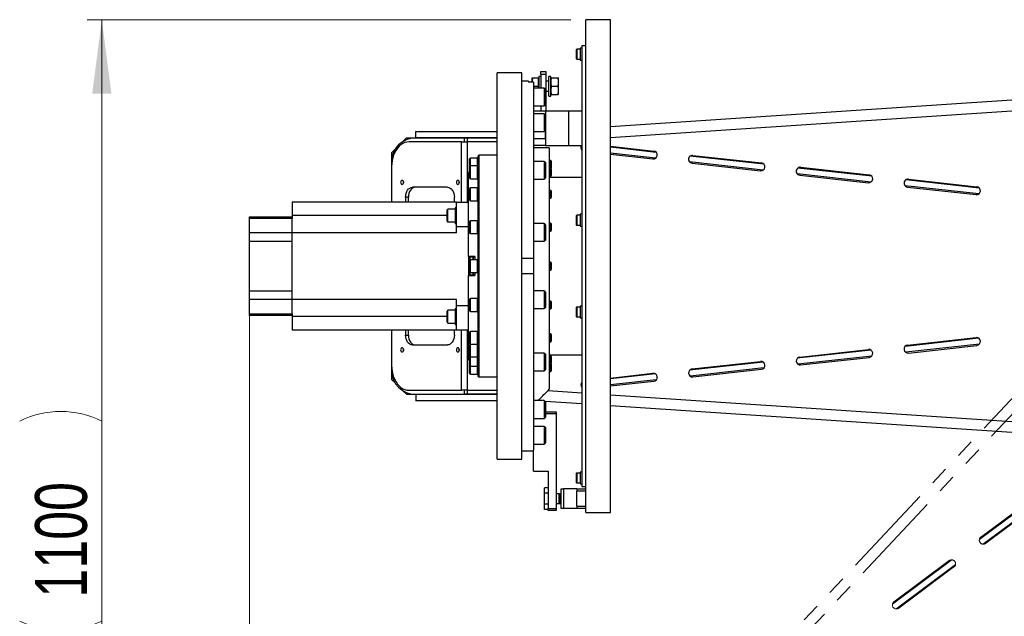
# Model space of a CAD drawing. Header units: millimetres. Extents: x 36 to 588, y 6 to 414.
# Tile 7 of 61: x 76 to 142, y 311 to 352. Entities that reach past the tile are written whole.
import ezdxf

# ---------------------------------------------------------------- set-up
doc = ezdxf.new("R2010")
doc.units = ezdxf.units.MM
doc.linetypes.add('PHANTOM', pattern=[12.7, 6.35, -1.27, 1.27, -1.27, 1.27, -1.27])
doc.styles.add('SLDTEXTSTYLE1', font='TXT', dxfattribs={"width": 0.75})
doc.dimstyles.new('SLDDIMSTYLE1', dxfattribs={"dimtxt": 3.5, "dimasz": 5, "dimexe": 0, "dimexo": 0.0625, "dimgap": 0.875, "dimtad": 1, "dimlfac": 15, "dimrnd": 1e-09, "dimzin": 12, "dimdsep": 46, "dimtxsty": 'SLDTEXTSTYLE1', "dimsah": 1, "dimcen": 0.09, "dimadec": 0, "dimazin": 0, "dimtfac": 1, "dimtofl": 0, "dimtmove": 0, "dimatfit": 3, "dimfxl": 1, "dimtolj": 1, "dimtzin": 12, "dimarcsym": 0})

# ---------------------------------------------------------------- blocks, each defined once
blk = doc.blocks.new('*D3')
at = {"color": 7, "linetype": 'Continuous', "lineweight": 0}
for p, q in [((246.592, 333.103), (246.592, 267.437)), ((91.125, 332.437), (91.125, 267.437)), ((91.125, 268.437), (246.592, 268.437))]:
    blk.add_line(p, q, dxfattribs=at)
for centre, start, end in [((160.876, 271.214), 153.43495, 206.56505), ((163.286, 271.214), 333.43495, 26.56505)]:
    blk.add_arc(centre, 6.21, start, end, dxfattribs=at)
for points in [[(91.125, 268.437), (96.125, 267.787), (96.125, 269.087)], [(246.592, 268.437), (241.592, 269.087), (241.592, 267.787)]]:
    blk.add_solid(points, dxfattribs=at)
at = {"color": 7, "linetype": 'Continuous', "lineweight": 0, "insert": (156.909, 272.948), "char_height": 3.5, "attachment_point": 1, "style": 'SLDTEXTSTYLE1'}
blk.add_mtext('2332', dxfattribs=at)
blk = doc.blocks.new('*D4')
at = {"color": 7, "linetype": 'Continuous', "lineweight": 0}
for p, q in [((112.859, 351.77), (80.125, 351.77)), ((81.125, 351.77), (81.125, 278.437)), ((141.192, 278.437), (80.125, 278.437))]:
    blk.add_line(p, q, dxfattribs=at)
for centre, start, end in [((78.348, 319.063), 63.43495, 116.56505), ((78.348, 316.653), 243.43495, 296.56505)]:
    blk.add_arc(centre, 6.21, start, end, dxfattribs=at)
for points in [[(81.125, 351.77), (80.475, 346.77), (81.775, 346.77)], [(81.125, 278.437), (81.775, 283.437), (80.475, 283.437)]]:
    blk.add_solid(points, dxfattribs=at)
at = {"color": 7, "linetype": 'Continuous', "lineweight": 0, "insert": (76.614, 312.686), "char_height": 3.5, "attachment_point": 1, "rotation": 90, "style": 'SLDTEXTSTYLE1'}
blk.add_mtext('1100', dxfattribs=at)

msp = doc.modelspace()

# ---------------------------------------------------------------- linework, layer by layer
at = {"color": 7, "linetype": 'Continuous', "lineweight": 30}
for p, q in [((113.8587426, 318.4366931), (113.8587426, 351.7700265)), ((115.5254093, 318.4366931), (115.5254093, 351.7700265)), ((113.2187426, 349.7366931), (113.2187426, 349.1366931)), ((113.252076, 349.7700265), (113.252076, 349.1033598)), ((113.4854093, 349.8366931), (113.4854093, 349.0366931)), ((113.592076, 350.0033598), (113.592076, 320.2033598)), ((107.8587426, 322.0366931), (107.8587426, 348.1700265)), ((109.5254093, 322.0366931), (109.5254093, 348.1700265)), ((110.2254093, 347.5533598), (110.2254093, 347.8366931)), ((110.2760219, 347.8366931), (110.6654093, 347.8366931)), ((110.6654093, 347.5533598), (110.6654093, 347.8366931)), ((110.692076, 347.9366931), (110.692076, 347.1458547)), ((110.8254093, 348.2700265), (111.1587426, 348.2700265)), ((110.8254093, 348.0700265), (110.8254093, 348.2700265)), ((110.8254093, 348.0700265), (110.8254093, 347.1458547)), ((111.1587426, 348.0700265), (110.8254093, 348.0700265)), ((111.1587426, 348.2700265), (111.1587426, 348.0700265)), ((111.1587426, 348.0700265), (111.1587426, 345.6033598)), ((111.3587426, 346.6033598), (111.3587426, 347.9366931)), ((111.492076, 346.6033598), (111.492076, 347.9366931)), ((111.5426886, 347.8366931), (111.9747967, 347.8366931)), ((112.0254093, 347.5533598), (112.0254093, 347.8366931)), ((115.5254093, 344.534666), (168.8364594, 348.0836934)), ((109.992076, 347.6033598), (109.992076, 347.5480319)), ((110.3254093, 347.5480319), (109.992076, 347.5480319)), ((110.3254093, 347.5480319), (110.3254093, 335.6292751)), ((110.3254093, 347.2700265), (110.6654093, 347.2700265)), ((110.6654093, 347.2700265), (110.6654093, 347.5533598)), ((110.6654093, 347.1458547), (110.6654093, 347.2700265)), ((111.0454093, 347.1458547), (111.0454093, 346.3162447)), ((111.1254093, 347.0658547), (111.1254093, 346.3468593)), ((111.5426886, 347.2700265), (111.9747967, 347.2700265)), ((112.0254093, 346.9866931), (112.0254093, 347.5533598)), ((112.0254093, 346.7033598), (112.0254093, 346.9866931)), ((115.5254093, 343.7997095), (168.8587426, 347.3502203)), ((111.1254093, 346.3468593), (111.1254093, 346.0258547)), ((111.5426886, 346.7033598), (111.9747967, 346.7033598)), ((110.8254093, 345.9458547), (110.8254093, 345.6033598)), ((111.0454093, 346.3162447), (111.0454093, 345.9458547)), ((110.3254093, 345.6033598), (111.1254093, 345.6033598)), ((111.0454093, 345.4038386), (111.0454093, 344.3795745)), ((111.1254093, 345.6033598), (111.1254093, 345.3238386)), ((111.1254093, 345.3238386), (111.1254093, 344.4361431)), ((111.1587426, 343.2700265), (111.1587426, 345.6033598)), ((111.1587426, 345.6033598), (112.7254093, 345.6033598)), ((112.7254093, 343.2700265), (112.7254093, 345.6033598)), ((112.7254093, 345.6033598), (113.592076, 345.6033598)), ((111.0454093, 344.3795745), (111.0454093, 344.2038386)), ((111.1254093, 344.4361431), (111.1254093, 344.2838386)), ((101.7254093, 343.7700265), (101.4899844, 343.5346016)), ((101.7254093, 343.7700265), (102.3254093, 343.7700265)), ((102.3254093, 343.7700265), (105.6473044, 343.7700265)), ((102.3696369, 343.8050113), (102.3712518, 344.2050081)), ((107.8587426, 343.78285), (102.3696369, 343.8050113)), ((102.3712518, 344.2050081), (102.3712607, 344.2050087)), ((107.8587426, 344.1828533), (102.3712518, 344.2050081)), ((102.3712607, 344.2050087), (107.8587426, 344.1828539)), ((105.6473044, 343.7700265), (105.8358662, 343.7700265)), ((105.6473044, 343.5033598), (105.6473044, 343.7700265)), ((105.8358662, 343.7700265), (107.8587426, 343.7700265)), ((105.8358662, 343.7700265), (105.8358662, 343.5033598)), ((110.3254093, 343.7366931), (111.1254093, 343.7366931)), ((111.1254093, 343.7366931), (111.1254093, 344.2838386)), ((111.1254093, 343.7366931), (111.1254093, 343.2700265)), ((100.9608342, 343.0054513), (100.7254093, 342.7700265)), ((105.4587426, 343.5033598), (101.9070327, 343.5033598)), ((105.4587426, 343.5033598), (105.8358662, 343.5033598)), ((105.4587426, 339.4366931), (105.4587426, 343.5033598)), ((107.8587426, 343.5033598), (105.8358662, 343.5033598)), ((105.8358662, 343.5033598), (105.8358662, 339.4366931)), ((111.1254093, 343.2700265), (110.3254093, 343.2700265)), ((111.1254093, 343.2700265), (111.1587426, 343.2700265)), ((111.1587426, 343.2700265), (112.7254093, 343.2700265)), ((111.392076, 343.1033598), (111.392076, 326.7700265)), ((112.7254093, 343.2700265), (113.592076, 343.2700265)), ((115.5254093, 343.2084154), (118.4548106, 342.8847804)), ((118.6250669, 342.7966312), (115.5254093, 343.1389039)), ((100.7254093, 342.7700265), (100.7254093, 342.1700265)), ((106.0054093, 341.8273326), (106.0054093, 342.3500264)), ((106.0587426, 341.8806659), (106.0587426, 342.4033598)), ((106.5387426, 341.8806659), (106.5387426, 342.4033598)), ((106.5387426, 341.8806659), (106.5387426, 342.4033598)), ((106.592076, 328.8950533), (106.592076, 342.5700265)), ((106.6254093, 342.6033598), (106.6254093, 328.8673377)), ((118.5760617, 342.3996112), (115.5254093, 342.7364727)), ((115.5254093, 342.6718371), (118.3962452, 342.3546724)), ((125.9136545, 341.9918052), (120.9201111, 342.5432061)), ((121.1053508, 342.5919536), (125.7437963, 342.0795065)), ((100.7254093, 342.1700265), (100.7254093, 339.4366931)), ((100.7285214, 341.8366931), (100.7285214, 339.4366931)), ((106.0054093, 341.0673326), (106.0054093, 341.8273326)), ((106.0587426, 341.0139992), (106.0587426, 341.8806659)), ((106.5387426, 341.0139992), (106.5387426, 341.8806659)), ((106.5387426, 341.2815031), (106.5387426, 341.8806659)), ((111.0454093, 342.1850125), (111.0454093, 341.0306848)), ((111.1254093, 342.1050125), (111.1254093, 341.1045951)), ((111.4876093, 341.7139992), (111.4876093, 342.2366931)), ((111.4876093, 341.1806659), (111.4876093, 341.7139992)), ((111.5387426, 341.7544931), (111.5387426, 342.1855598)), ((111.5387426, 341.2317992), (111.5387426, 341.6628659)), ((125.8655549, 341.5946853), (120.8809825, 342.1450955)), ((121.0467855, 342.0618455), (125.6852309, 341.5493985)), ((133.2022401, 341.1869795), (128.2095837, 341.7382824)), ((128.3943365, 341.7866796), (133.0327819, 341.2742326)), ((105.9254093, 335.7444448), (105.9254093, 341.4366931)), ((106.5387426, 341.0139992), (106.5387426, 341.2815031)), ((111.0454093, 341.0306848), (111.0454093, 340.9850125)), ((111.1254093, 341.1045951), (111.1254093, 341.0650125)), ((133.155046, 340.7897596), (128.1695495, 341.3402719)), ((128.3357711, 341.2565716), (132.9742165, 340.7441245)), ((104.4997575, 340.4366931), (102.1427349, 340.4366931)), ((106.0054093, 339.5788263), (106.0054093, 340.3388263)), ((106.0587426, 339.525493), (106.0587426, 340.3921597)), ((106.5387426, 339.525493), (106.5387426, 340.3921597)), ((106.5387426, 339.6524134), (106.5387426, 340.3921597)), ((140.4445349, 339.9848341), (135.4581187, 340.5354479)), ((140.4908236, 340.382154), (135.4990584, 340.9333585)), ((135.6247568, 340.4512976), (140.2632022, 339.9388506)), ((135.6833221, 340.9814057), (140.3217675, 340.4689586)), ((101.6713304, 339.7700265), (101.6713304, 339.4366931)), ((101.8598922, 339.7700265), (101.6713304, 339.7700265)), ((101.8598922, 339.4366931), (101.8598922, 339.7700265)), ((104.9711621, 339.4366931), (104.9711621, 339.7700265)), ((111.4876093, 339.6921597), (111.4876093, 340.225493)), ((111.5387426, 339.743293), (111.5387426, 340.1743597)), ((93.992076, 339.4366931), (93.992076, 338.5206931)), ((105.1254093, 339.4366931), (93.992076, 339.4366931)), ((105.0187426, 339.0543759), (105.0187426, 337.9877092)), ((105.1254093, 339.4366931), (105.9254093, 339.4366931)), ((105.1254093, 337.7700265), (105.1254093, 339.4366931)), ((106.5387426, 339.525493), (106.5387426, 339.6524134)), ((91.1254093, 338.4366931), (93.992076, 338.4366931)), ((91.1254093, 338.3245551), (91.1254093, 338.4366931)), ((93.992076, 338.5206931), (93.992076, 338.3247244)), ((104.4854093, 338.5206931), (93.992076, 338.5206931)), ((104.4854093, 338.1410426), (104.4854093, 338.9010425)), ((104.5387426, 338.0877092), (104.5387426, 338.9543759)), ((113.2187426, 338.5056609), (113.2187426, 338.2056609)), ((113.252076, 338.5389942), (113.252076, 338.2056609)), ((113.4854093, 338.6056609), (113.4854093, 337.8056609)), ((93.992076, 338.3245551), (91.1254093, 338.3245551)), ((91.1254093, 337.3710409), (91.1254093, 338.3245551)), ((93.992076, 338.3247244), (93.992076, 338.3245551)), ((93.992076, 337.3710409), (93.992076, 338.3245551)), ((105.1254093, 337.3540265), (105.1254093, 337.7700265)), ((105.9254093, 337.7700265), (105.1254093, 337.7700265)), ((106.0054093, 337.3511194), (106.0054093, 338.1111194)), ((106.0587426, 337.297786), (106.0587426, 338.1644527)), ((106.5387426, 337.297786), (106.5387426, 338.1644527)), ((106.5387426, 337.3307716), (106.5387426, 338.1644527)), ((111.0454093, 337.9794135), (111.0454093, 336.7794135)), ((111.1254093, 337.8994135), (111.1254093, 336.8594135)), ((111.4876093, 337.4644527), (111.4876093, 337.997786)), ((111.5387426, 337.515586), (111.5387426, 337.9466527)), ((113.2187426, 338.2056609), (113.2187426, 337.9056609)), ((113.252076, 338.2056609), (113.252076, 337.8723276)), ((91.1254093, 337.3710409), (93.992076, 337.3710409)), ((91.1254093, 336.7700265), (91.1254093, 337.3710409)), ((93.992076, 337.3710409), (93.992076, 337.370603)), ((105.1254093, 337.3540265), (93.992076, 337.3540265)), ((93.992076, 332.8526931), (93.992076, 337.3540265)), ((106.5387426, 337.297786), (106.5387426, 337.3307716)), ((91.1254093, 333.4366931), (91.1254093, 336.7700265)), ((93.992076, 336.7700265), (91.1254093, 336.7700265)), ((106.3587426, 335.7444448), (105.9254093, 335.7444448)), ((105.9254093, 335.7444448), (105.9254093, 334.4622748)), ((106.0254093, 335.5249931), (106.0254093, 335.6900264)), ((106.0387426, 335.5328011), (106.0387426, 335.7033598)), ((106.2476315, 335.5366931), (106.2476315, 335.7033598)), ((106.2576315, 335.5366931), (106.2576315, 335.7033598)), ((106.3587426, 335.7444448), (106.3587426, 335.5366931)), ((106.0054093, 334.7233598), (106.0054093, 335.4833598)), ((106.0587426, 334.6700265), (106.0587426, 335.5366931)), ((106.5387426, 334.6700265), (106.5387426, 335.5366931)), ((106.5387426, 334.6700265), (106.5387426, 335.5366931)), ((109.5254093, 335.6292751), (110.3254093, 335.6292751)), ((110.3254093, 335.6292751), (110.3254093, 334.5774445)), ((111.4876093, 334.8366931), (111.4876093, 335.3700265)), ((111.5387426, 334.8878265), (111.5387426, 335.3188931)), ((105.9254093, 328.7700265), (105.9254093, 334.4622748)), ((105.9254093, 334.4622748), (106.3587426, 334.4622748)), ((106.0254093, 334.5166931), (106.0254093, 334.6817265)), ((106.0387426, 334.5033598), (106.0387426, 334.6739185)), ((106.2476315, 334.5033598), (106.2476315, 334.6700265)), ((106.2576315, 334.5033598), (106.2576315, 334.6700265)), ((106.3587426, 334.6700265), (106.3587426, 334.4622748)), ((110.3254093, 334.5774445), (109.5254093, 334.5774445)), ((110.3254093, 334.5774445), (110.3254093, 322.643424)), ((91.1254093, 332.8356787), (91.1254093, 333.4366931)), ((91.1254093, 333.4366931), (93.992076, 333.4366931)), ((111.0454093, 333.427306), (111.0454093, 332.227306)), ((111.1254093, 333.347306), (111.1254093, 332.307306)), ((93.992076, 332.8356787), (91.1254093, 332.8356787)), ((91.1254093, 331.8821644), (91.1254093, 332.8356787)), ((105.1254093, 332.8526931), (93.992076, 332.8526931)), ((93.992076, 332.8361166), (93.992076, 332.8356787)), ((93.992076, 331.8821644), (93.992076, 332.8356787)), ((105.1254093, 332.4366931), (105.1254093, 332.8526931)), ((105.1254093, 332.4366931), (105.9254093, 332.4366931)), ((105.1254093, 330.7700265), (105.1254093, 332.4366931)), ((106.0054093, 332.0956002), (106.0054093, 332.8556002)), ((106.0587426, 332.0422669), (106.0587426, 332.9089335)), ((106.5387426, 332.0422669), (106.5387426, 332.9089335)), ((106.5387426, 332.0422669), (106.5387426, 332.9089335)), ((111.4876093, 332.2089335), (111.4876093, 332.7422669)), ((111.5387426, 332.2600669), (111.5387426, 332.6911335)), ((113.252076, 332.334392), (113.252076, 331.6677253)), ((113.4854093, 332.4010587), (113.4854093, 332.3635818)), ((113.4854093, 332.3635818), (113.4854093, 331.6010587)), ((91.1254093, 331.8821644), (93.992076, 331.8821644)), ((91.1254093, 331.7700265), (91.1254093, 331.8821644)), ((93.992076, 331.7700265), (91.1254093, 331.7700265)), ((93.992076, 331.8821644), (93.992076, 331.8819952)), ((93.992076, 331.8819952), (93.992076, 331.6860265)), ((93.992076, 331.6860265), (93.992076, 330.7700265)), ((104.4854093, 331.6860265), (93.992076, 331.6860265)), ((104.4854093, 331.305677), (104.4854093, 332.065677)), ((104.5387426, 331.2523437), (104.5387426, 332.1190103)), ((105.0187426, 332.2190103), (105.0187426, 331.685677)), ((105.0187426, 331.685677), (105.0187426, 331.1523437)), ((113.2187426, 332.3010587), (113.2187426, 331.7010587)), ((105.1254093, 330.7700265), (93.992076, 330.7700265)), ((100.7254093, 330.7700265), (100.7254093, 328.0366931)), ((100.7285214, 330.7700265), (100.7285214, 328.3700265)), ((101.6713304, 330.7700265), (101.6713304, 330.4366931)), ((101.6713304, 330.4366931), (101.8598922, 330.4366931)), ((101.8598922, 330.4366931), (101.8598922, 330.7700265)), ((104.9711621, 330.4366931), (104.9711621, 330.7700265)), ((105.9254093, 330.7700265), (105.1254093, 330.7700265)), ((105.4587426, 326.7033598), (105.4587426, 330.7700265)), ((105.8358662, 330.7700265), (105.8358662, 326.7033598)), ((106.0054093, 329.8678932), (106.0054093, 330.6278932)), ((106.0587426, 329.8145599), (106.0587426, 330.6812266)), ((106.5387426, 329.8145599), (106.5387426, 330.6812266)), ((106.5387426, 329.8145599), (106.5387426, 330.6812266)), ((111.4876093, 329.9812266), (111.4876093, 330.5145599)), ((111.5387426, 330.0323599), (111.5387426, 330.4634266)), ((102.1427349, 329.7700265), (104.4997575, 329.7700265)), ((106.0054093, 329.0139351), (106.0054093, 329.7739351)), ((106.0587426, 328.9606018), (106.0587426, 329.8145599)), ((106.5387426, 328.9606018), (106.5387426, 329.8145599)), ((106.5387426, 328.9606018), (106.5387426, 329.8145599)), ((140.4445349, 330.2218855), (135.4581187, 329.6712716)), ((140.4908236, 329.8245655), (135.4990584, 329.273361)), ((135.6247568, 329.7554219), (140.2632022, 330.267869)), ((135.6833221, 329.2253139), (140.3217675, 329.7377609)), ((106.0054093, 328.379387), (106.0054093, 329.0139351)), ((111.0454093, 329.2217071), (111.0454093, 328.0217071)), ((111.1254093, 329.1417071), (111.1254093, 328.1017071)), ((111.4876093, 328.4927203), (111.4876093, 329.0260537)), ((133.155046, 329.41696), (128.1695495, 328.8664477)), ((133.2022401, 329.01974), (128.2095837, 328.4684372)), ((128.3357711, 328.950148), (132.9742165, 329.462595)), ((106.0054093, 327.8566932), (106.0054093, 328.379387)), ((106.0587426, 328.3260537), (106.0587426, 328.9606018)), ((106.5387426, 328.3260537), (106.5387426, 328.9606018)), ((106.5387426, 328.3260537), (106.5387426, 328.9606018)), ((106.592076, 327.6366931), (106.592076, 328.8950533)), ((106.6254093, 328.8673377), (106.6254093, 327.6033598)), ((111.4876093, 327.9700265), (111.4876093, 328.4927203)), ((111.5387426, 328.5438537), (111.5387426, 328.9749203)), ((111.5387426, 328.0211598), (111.5387426, 328.4522265)), ((125.8655549, 328.6120343), (120.8809825, 328.061624)), ((121.0467855, 328.1448741), (125.6852309, 328.6573211)), ((128.3943365, 328.4200399), (133.0327819, 328.932487)), ((100.7254093, 328.0366931), (100.7254093, 327.4366931)), ((106.0587426, 327.8033598), (106.0587426, 328.3260537)), ((106.5387426, 327.8033598), (106.5387426, 328.3260537)), ((106.5387426, 327.8033598), (106.5387426, 328.3260537)), ((115.5254093, 327.5348824), (118.3962452, 327.8520472)), ((118.5760617, 327.8071083), (115.5254093, 327.4702469)), ((125.9136545, 328.2149143), (120.9201111, 327.6635135)), ((121.1053508, 327.614766), (125.7437963, 328.1272131)), ((100.7254093, 327.4366931), (100.9608342, 327.2012682)), ((118.6250669, 327.4100884), (115.5254093, 327.0678156)), ((115.5254093, 326.9983042), (118.4548106, 327.3219391)), ((101.4899844, 326.672118), (101.7254093, 326.4366931)), ((101.7254093, 326.4366931), (102.3254093, 326.4366931)), ((101.9070327, 326.7033598), (105.4587426, 326.7033598)), ((102.3254093, 326.4366931), (105.6473044, 326.4366931)), ((107.8587426, 326.4238696), (102.3696369, 326.4017082)), ((102.3696369, 326.4017082), (102.3712518, 326.0017115)), ((105.8358662, 326.7033598), (105.4587426, 326.7033598)), ((105.6473044, 326.4366931), (105.6473044, 326.7033598)), ((105.8358662, 326.4366931), (105.6473044, 326.4366931)), ((105.8358662, 326.7033598), (107.8587426, 326.7033598)), ((105.8358662, 326.7033598), (105.8358662, 326.4366931)), ((107.8587426, 326.4366931), (105.8358662, 326.4366931)), ((111.3097076, 326.6876581), (113.592076, 326.5357161)), ((115.5254093, 326.4070101), (168.8587426, 322.8564993)), ((107.8587426, 326.0238663), (102.3712518, 326.0017115)), ((102.3712518, 326.0017115), (102.3712607, 326.0017109)), ((102.3712607, 326.0017109), (107.8587426, 326.0238657)), ((111.0454093, 326.002881), (111.0454093, 324.802881)), ((111.1129206, 325.9658021), (113.592076, 325.8007596)), ((111.1254093, 325.922881), (111.1254093, 324.882881)), ((115.5254093, 325.6720536), (168.8364594, 322.1230262)), ((111.1254093, 325.2366931), (111.8587426, 325.2366931)), ((111.8587426, 325.1033598), (111.1254093, 325.1033598)), ((111.8587426, 325.2366931), (111.8587426, 325.1033598)), ((111.8587426, 325.1033598), (111.8587426, 318.7033598)), ((111.0454093, 324.2608648), (111.0454093, 323.0608648)), ((111.1254093, 324.1808648), (111.1254093, 323.1408648)), ((110.3254093, 321.2366931), (110.3254093, 322.643424)), ((110.3254093, 321.2366931), (111.3254093, 321.2366931)), ((111.3254093, 321.2366931), (111.3254093, 318.7033598)), ((113.2187426, 321.0700265), (113.2187426, 320.4700265)), ((113.252076, 321.1033598), (113.252076, 320.4366931)), ((113.4854093, 321.1700265), (113.4854093, 320.3700265)), ((111.3254093, 320.1013368), (111.0587426, 320.1013368)), ((111.0587426, 319.7356816), (111.0587426, 320.1013368)), ((111.0587426, 319.0043713), (111.0587426, 319.7356816)), ((111.3254093, 319.7356816), (111.0587426, 319.7356816)), ((112.042076, 319.7033598), (112.042076, 319.1267611)), ((112.1254093, 319.6810307), (112.1254093, 319.1430568)), ((112.192076, 318.7033598), (112.192076, 320.0366931)), ((112.192076, 320.0366931), (112.3587426, 320.0366931)), ((112.3587426, 320.0366931), (112.3587426, 318.7033598)), ((113.2587426, 320.0366931), (112.3587426, 320.0366931)), ((113.2587426, 320.0366931), (113.8587426, 320.0366931)), ((113.2587426, 320.0366931), (113.2587426, 319.8700265)), ((113.8587426, 319.8700265), (113.2587426, 319.8700265)), ((113.2587426, 318.8700265), (113.2587426, 319.8700265)), ((112.042076, 319.1267611), (112.042076, 319.0366931)), ((112.1254093, 319.1430568), (112.1254093, 319.0590222)), ((111.0587426, 318.6387161), (111.0587426, 319.0043713)), ((111.3254093, 319.0043713), (111.0587426, 319.0043713)), ((111.3254093, 318.6387161), (111.0587426, 318.6387161)), ((111.3254093, 318.7033598), (111.8587426, 318.7033598)), ((111.3254093, 318.5700265), (111.3254093, 318.7033598)), ((111.8587426, 318.5700265), (111.3254093, 318.5700265)), ((111.8587426, 318.7033598), (111.8587426, 318.5700265)), ((112.3587426, 318.7033598), (112.192076, 318.7033598)), ((113.2587426, 318.7033598), (112.3587426, 318.7033598)), ((113.2587426, 318.8700265), (113.8587426, 318.8700265)), ((113.2587426, 318.8700265), (113.2587426, 318.7033598)), ((113.8587426, 318.7033598), (113.2587426, 318.7033598))]:
    msp.add_line(p, q, dxfattribs=at)
at = {"color": 0, "linetype": 'PHANTOM', "lineweight": 0}
for p, q in [((123.4210765, 305.6277346), (159.9898795, 344.5813776)), ((123.9223157, 305.0902214), (160.5064039, 344.0601465)), ((144.511631, 319.6171512), (140.4849645, 316.615901)), ((140.5869584, 316.776708), (144.3287906, 319.5653402)), ((144.7487492, 319.295001), (140.7263974, 316.2969668)), ((140.9056592, 316.3490701), (144.6474915, 319.1377022)), ((138.6322088, 315.2349613), (134.6048235, 312.2331753)), ((134.7069362, 312.3945719), (138.4487685, 315.183204)), ((138.8685966, 314.9122668), (134.8469868, 311.9147855)), ((135.0256371, 311.9669339), (138.7674693, 314.755566))]:
    msp.add_line(p, q, dxfattribs=at)
at = {"color": 7, "linetype": 'Continuous', "lineweight": 30, "flags": 128}
for points in [[(101.9070327, 343.5033598), (101.7649788, 343.4912079), (101.6249965, 343.4549295), (101.4891268, 343.3950535), (101.3593512, 343.3124532), (101.237562, 343.2083329), (101.1255351, 343.084211), (101.0249043, 342.9418975), (100.9371369, 342.7834677), (100.8635127, 342.6112317), (100.8051055, 342.4277013), (100.7627668, 342.2355526), (100.7371141, 342.0375876), (100.7285214, 341.8366931)], [(101.3366332, 340.7700265), (101.3441688, 340.7164508), (101.3656282, 340.6710315), (101.3977444, 340.6406833), (101.4356282, 340.6300265), (101.4735119, 340.6406833), (101.5056282, 340.6710315), (101.5270876, 340.7164508), (101.5346231, 340.7700265), (101.5270876, 340.8236021), (101.5056282, 340.8690214), (101.4735119, 340.8993696), (101.4356282, 340.9100265), (101.3977444, 340.8993696), (101.3656282, 340.8690214), (101.3441688, 340.8236021), (101.3366332, 340.7700265)], [(101.5299091, 340.8127139), (101.525195, 340.7700265), (101.5299091, 340.727339)], [(101.6713304, 339.7700265), (101.6803883, 339.9000867), (101.707214, 340.0251487), (101.7507764, 340.1404066), (101.8094016, 340.241431), (101.8808366, 340.3243395), (101.9623362, 340.3859461), (102.0507685, 340.4238833), (102.1427349, 340.4366931)], [(102.3312967, 340.4366931), (102.2393303, 340.4238833), (102.150898, 340.3859461), (102.0693984, 340.3243395), (101.9979634, 340.241431), (101.9393382, 340.1404066), (101.8957758, 340.0251487), (101.8689501, 339.9000867), (101.8598922, 339.7700265)], [(104.4997575, 340.4366931), (104.591724, 340.4238833), (104.6801562, 340.3859461), (104.7616559, 340.3243395), (104.8330909, 340.241431), (104.8917161, 340.1404066), (104.9352785, 340.0251487), (104.9621042, 339.9000867), (104.9711621, 339.7700265)], [(105.1078694, 340.7700265), (105.1154049, 340.7164508), (105.1368643, 340.6710315), (105.1689806, 340.6406833), (105.2068643, 340.6300265), (105.2447481, 340.6406833), (105.2768643, 340.6710315), (105.2983237, 340.7164508), (105.3058593, 340.7700265), (105.2983237, 340.8236021), (105.2768643, 340.8690214), (105.2447481, 340.8993696), (105.2068643, 340.9100265), (105.1689806, 340.8993696), (105.1368643, 340.8690214), (105.1154049, 340.8236021), (105.1078694, 340.7700265)], [(105.3011453, 340.8127144), (105.2964312, 340.7700265), (105.3011453, 340.7273386)], [(102.1427349, 329.7700265), (102.0507685, 329.7828363), (101.9623362, 329.8207734), (101.8808366, 329.88238), (101.8094016, 329.9652886), (101.7507764, 330.066313), (101.707214, 330.1815708), (101.6803883, 330.3066329), (101.6713304, 330.4366931)], [(101.8598922, 330.4366931), (101.8689501, 330.3066329), (101.8957758, 330.1815708), (101.9393382, 330.066313), (101.9979634, 329.9652886), (102.0693984, 329.88238), (102.150898, 329.8207734), (102.2393303, 329.7828363), (102.3312967, 329.7700265)], [(104.9711621, 330.4366931), (104.9621042, 330.3066329), (104.9352785, 330.1815708), (104.8917161, 330.066313), (104.8330909, 329.9652886), (104.7616559, 329.88238), (104.6801562, 329.8207734), (104.591724, 329.7828363), (104.4997575, 329.7700265)], [(101.3366332, 329.4366931), (101.3441688, 329.3831174), (101.3656282, 329.3376982), (101.3977444, 329.30735), (101.4356282, 329.2966931), (101.4735119, 329.30735), (101.5056282, 329.3376982), (101.5270876, 329.3831174), (101.5346231, 329.4366931), (101.5270876, 329.4902688), (101.5056282, 329.5356881), (101.4735119, 329.5660363), (101.4356282, 329.5766931), (101.3977444, 329.5660363), (101.3656282, 329.5356881), (101.3441688, 329.4902688), (101.3366332, 329.4366931)], [(101.5299091, 329.4793809), (101.525195, 329.4366931), (101.5299091, 329.3940054)], [(105.1078694, 329.4366931), (105.1154049, 329.3831174), (105.1368643, 329.3376982), (105.1689806, 329.30735), (105.2068643, 329.2966931), (105.2447481, 329.30735), (105.2768643, 329.3376982), (105.2983237, 329.3831174), (105.3058593, 329.4366931), (105.2983237, 329.4902688), (105.2768643, 329.5356881), (105.2447481, 329.5660363), (105.2068643, 329.5766931), (105.1689806, 329.5660363), (105.1368643, 329.5356881), (105.1154049, 329.4902688), (105.1078694, 329.4366931)], [(105.3011452, 329.4793806), (105.2964312, 329.4366931), (105.3011452, 329.3940056)], [(100.7285214, 328.3700265), (100.7371141, 328.169132), (100.7627668, 327.971167), (100.8051055, 327.7790183), (100.8635127, 327.5954878), (100.9371369, 327.4232519), (101.0249043, 327.264822), (101.1255351, 327.1225085), (101.237562, 326.9983867), (101.3593512, 326.8942664), (101.4891268, 326.811666), (101.6249965, 326.7517901), (101.7649788, 326.7155117), (101.9070327, 326.7033598)]]:
    msp.add_lwpolyline(points, dxfattribs=at)
at = {"color": 7, "linetype": 'Continuous', "lineweight": 30}
for centre, radius, start, end in [((113.252076, 349.7366931), 0.0333333, 90, 180), ((113.252076, 349.1366931), 0.0333333, 180, 270), ((111.0454093, 347.0658547), 0.08, 0, 90), ((111.0454093, 346.0258547), 0.08, 270, 0), ((111.0454093, 345.3238386), 0.08, 0, 90), ((102.3254093, 342.1700265), 1.6, 90, 180), ((111.0454093, 344.2838386), 0.08, 270, 0), ((113.7870825, 343.1321735), 0.2666667, 148.872200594, 223.114176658), ((106.0587426, 342.3500265), 0.0533333, 90, 180), ((118.4255279, 342.6197264), 0.2666667, 263.695632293, 83.695632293), ((121.0760682, 342.3268995), 0.2666667, 83.695632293, 263.695632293), ((106.0587426, 341.8273326), 0.0533333, 90, 180), ((111.0454093, 342.1050125), 0.08, 0, 90), ((125.7145136, 341.8144525), 0.2666667, 263.695632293, 83.695632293), ((128.3650538, 341.5216256), 0.2666667, 83.695632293, 263.695632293), ((106.0587426, 341.0673326), 0.0533333, 180, 270), ((111.0454093, 341.0650125), 0.08, 270, 0), ((133.0034992, 341.0091786), 0.2666667, 263.695632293, 83.695632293), ((106.0587426, 340.3388263), 0.0533333, 90, 180), ((135.6540394, 340.7163517), 0.2666667, 83.695632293, 263.695632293), ((140.2924848, 340.2039046), 0.2666667, 263.695632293, 83.695632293), ((106.0587426, 339.5788263), 0.0533333, 180, 270), ((104.5387426, 338.9010426), 0.0533333, 90, 180), ((113.252076, 338.5056609), 0.0333333, 90, 180), ((104.5387426, 338.1410426), 0.0533333, 180, 270), ((106.0587426, 338.1111194), 0.0533333, 90, 180), ((111.0454093, 337.8994135), 0.08, 0, 90), ((113.252076, 337.9056609), 0.0333333, 180, 270), ((106.0587426, 337.3511194), 0.0533333, 180, 270), ((111.0454093, 336.8594135), 0.08, 270, 0), ((106.0387426, 335.6900265), 0.0133333, 90, 180), ((106.0587426, 335.4833598), 0.0533333, 90, 180), ((106.0587426, 334.7233598), 0.0533333, 180, 270), ((106.0387426, 334.5166931), 0.0133333, 180, 270), ((111.0454093, 333.347306), 0.08, 0, 90), ((106.0587426, 332.8556002), 0.0533333, 90, 180), ((113.252076, 332.3010587), 0.0333333, 90, 180), ((104.5387426, 332.065677), 0.0533333, 90, 180), ((106.0587426, 332.0956002), 0.0533333, 180, 270), ((111.0454093, 332.307306), 0.08, 270, 0), ((113.252076, 331.7010587), 0.0333333, 180, 270), ((104.5387426, 331.305677), 0.0533333, 180, 270), ((106.0587426, 330.6278932), 0.0533333, 90, 180), ((106.0587426, 329.8678932), 0.0533333, 180, 270), ((106.0587426, 329.7739351), 0.0533333, 118.254053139, 180), ((135.6540394, 329.4903679), 0.2666667, 96.304367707, 276.304367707), ((140.2924848, 330.0028149), 0.2666667, 276.304367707, 96.304367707), ((106.0587426, 329.0139351), 0.0533333, 180, 270), ((111.0454093, 329.1417071), 0.08, 0, 90), ((133.0034992, 329.197541), 0.2666667, 276.304367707, 96.304367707), ((106.0587426, 328.379387), 0.0533333, 180, 270), ((125.7145136, 328.3922671), 0.2666667, 276.304367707, 96.304367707), ((128.3650538, 328.685094), 0.2666667, 96.304367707, 276.304367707), ((102.3254093, 328.0366931), 1.6, 180, 270), ((106.0587426, 327.8566931), 0.0533333, 180, 270), ((111.0454093, 328.1017071), 0.08, 270, 0), ((118.4255279, 327.5869932), 0.2666667, 276.304367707, 96.304367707), ((121.0760682, 327.87982), 0.2666667, 96.304367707, 276.304367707), ((113.7870825, 327.0745461), 0.2666667, 136.885823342, 223.006648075), ((111.0454093, 325.922881), 0.08, 0, 90), ((111.0454093, 324.882881), 0.08, 270, 360), ((111.0454093, 324.1808648), 0.08, 0, 90), ((111.0454093, 323.1408648), 0.08, 270, 360), ((113.252076, 321.0700265), 0.0333333, 90, 180), ((113.252076, 320.4700265), 0.0333333, 180, 270)]:
    msp.add_arc(centre, radius, start, end, dxfattribs=at)
at = {"color": 0, "linetype": 'PHANTOM', "lineweight": 0}
for centre, start, end in [((140.7463088, 316.5628891), 126.695632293, 306.695632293), ((138.6081189, 314.969385), 306.695632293, 126.695632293), ((134.8662867, 312.1807529), 126.695632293, 306.695632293)]:
    msp.add_arc(centre, 0.2666667, start, end, dxfattribs=at)
at = {"color": 7, "linetype": 'Continuous', "lineweight": 30}
for points in [[(115.5254093, 351.7700265), (113.8587426, 351.7700265)], [(113.4854093, 349.7700265), (113.252076, 349.7700265)], [(113.592076, 349.8366931), (113.4854093, 349.8366931)], [(113.8587426, 350.0033598), (113.592076, 350.0033598)], [(113.252076, 349.1033598), (113.4854093, 349.1033598)], [(113.4854093, 349.0366931), (113.592076, 349.0366931)], [(109.5254093, 348.1700265), (107.8587426, 348.1700265)], [(110.692076, 347.8366931), (110.6654093, 347.8366931)], [(110.8254093, 347.9366931), (110.692076, 347.9366931)], [(111.492076, 347.9366931), (111.3587426, 347.9366931)], [(109.992076, 347.6033598), (109.5254093, 347.6033598)], [(111.0454093, 347.1458547), (110.3254093, 347.1458547)], [(111.3587426, 347.6033598), (111.1587426, 347.6033598)], [(111.1587426, 346.9366931), (111.3587426, 346.9366931)], [(111.3587426, 346.6033598), (111.492076, 346.6033598)], [(110.3254093, 345.9458547), (111.0454093, 345.9458547)], [(111.0454093, 345.4038386), (110.3254093, 345.4038386)], [(110.3254093, 344.2038386), (111.0454093, 344.2038386)], [(106.5387426, 342.4033598), (106.0587426, 342.4033598)], [(106.592076, 342.4033598), (106.5387426, 342.4033598)], [(106.6254093, 342.6033598), (106.592076, 342.5700265)], [(107.8587426, 342.6033598), (106.6254093, 342.6033598)], [(106.5387426, 341.8806659), (106.0587426, 341.8806659)], [(106.592076, 341.8806659), (106.5387426, 341.8806659)], [(111.0454093, 342.1850125), (110.3254093, 342.1850125)], [(111.4876093, 342.2366931), (111.392076, 342.2366931)], [(111.4876093, 341.7139992), (111.392076, 341.7139992)], [(111.5387426, 342.1855598), (111.4876093, 342.2366931)], [(111.5387426, 341.6628659), (111.4876093, 341.7139992)], [(111.492929, 341.7086795), (111.5387426, 341.7544931)], [(106.0054093, 341.4366931), (105.9254093, 341.4366931)], [(106.0587426, 341.0139992), (106.5387426, 341.0139992)], [(106.5387426, 341.0139992), (106.592076, 341.0139992)], [(111.392076, 341.1806659), (111.4876093, 341.1806659)], [(113.592076, 341.1033598), (111.392076, 341.1033598)], [(111.4876093, 341.1806659), (111.5387426, 341.2317992)], [(106.5387426, 340.3921597), (106.0587426, 340.3921597)], [(106.592076, 340.3921597), (106.5387426, 340.3921597)], [(110.3254093, 340.9850125), (111.0454093, 340.9850125)], [(111.4876093, 340.225493), (111.392076, 340.225493)], [(111.392076, 339.6921597), (111.4876093, 339.6921597)], [(111.5387426, 340.1743597), (111.4876093, 340.225493)], [(111.4876093, 339.6921597), (111.5387426, 339.743293)], [(105.1254093, 339.0543759), (105.0187426, 339.0543759)], [(106.0587426, 339.525493), (106.5387426, 339.525493)], [(106.5387426, 339.525493), (106.592076, 339.525493)], [(105.0187426, 338.9543759), (104.5387426, 338.9543759)], [(113.4854093, 338.5389942), (113.252076, 338.5389942)], [(113.592076, 338.6056609), (113.4854093, 338.6056609)], [(104.5387426, 338.0877092), (105.0187426, 338.0877092)], [(105.0187426, 337.9877092), (105.1254093, 337.9877092)], [(106.5387426, 338.1644527), (106.0587426, 338.1644527)], [(106.592076, 338.1644527), (106.5387426, 338.1644527)], [(111.0454093, 337.9794135), (110.3254093, 337.9794135)], [(111.4876093, 337.997786), (111.392076, 337.997786)], [(111.5387426, 337.9466527), (111.4876093, 337.997786)], [(113.252076, 337.8723276), (113.4854093, 337.8723276)], [(113.4854093, 337.8056609), (113.592076, 337.8056609)], [(106.0587426, 337.297786), (106.5387426, 337.297786)], [(106.5387426, 337.297786), (106.592076, 337.297786)], [(111.392076, 337.4644527), (111.4876093, 337.4644527)], [(111.4876093, 337.4644527), (111.5387426, 337.515586)], [(110.3254093, 336.7794135), (111.0454093, 336.7794135)], [(106.2476315, 335.7033598), (106.0387426, 335.7033598)], [(106.3587426, 335.7033598), (106.2576315, 335.7033598)], [(106.5387426, 335.5366931), (106.0587426, 335.5366931)], [(106.2576315, 335.6433598), (106.2476315, 335.6433598)], [(106.592076, 335.5366931), (106.5387426, 335.5366931)], [(111.4876093, 335.3700265), (111.392076, 335.3700265)], [(111.5387426, 335.3188931), (111.4876093, 335.3700265)], [(106.0387426, 334.5033598), (106.2476315, 334.5033598)], [(106.0587426, 334.6700265), (106.5387426, 334.6700265)], [(106.2476315, 334.5633598), (106.2576315, 334.5633598)], [(106.2576315, 334.5033598), (106.3587426, 334.5033598)], [(106.5387426, 334.6700265), (106.592076, 334.6700265)], [(111.392076, 334.8366931), (111.4876093, 334.8366931)], [(111.4876093, 334.8366931), (111.5387426, 334.8878265)], [(111.0454093, 333.427306), (110.3254093, 333.427306)], [(106.5387426, 332.9089335), (106.0587426, 332.9089335)], [(106.592076, 332.9089335), (106.5387426, 332.9089335)], [(111.4876093, 332.7422669), (111.392076, 332.7422669)], [(111.5387426, 332.6911335), (111.4876093, 332.7422669)], [(113.4854093, 332.334392), (113.252076, 332.334392)], [(113.592076, 332.4010587), (113.4854093, 332.4010587)], [(105.0187426, 332.1190103), (104.5387426, 332.1190103)], [(105.1254093, 332.2190103), (105.0187426, 332.2190103)], [(106.0587426, 332.0422669), (106.5387426, 332.0422669)], [(106.5387426, 332.0422669), (106.592076, 332.0422669)], [(110.3254093, 332.227306), (111.0454093, 332.227306)], [(111.392076, 332.2089335), (111.4876093, 332.2089335)], [(111.4876093, 332.2089335), (111.5387426, 332.2600669)], [(113.252076, 331.6677253), (113.4854093, 331.6677253)], [(104.5387426, 331.2523437), (105.0187426, 331.2523437)], [(105.0187426, 331.1523437), (105.1254093, 331.1523437)], [(113.4854093, 331.6010587), (113.592076, 331.6010587)], [(106.5387426, 330.6812266), (106.0587426, 330.6812266)], [(106.592076, 330.6812266), (106.5387426, 330.6812266)], [(111.4876093, 330.5145599), (111.392076, 330.5145599)], [(111.5387426, 330.4634266), (111.4876093, 330.5145599)], [(106.0587426, 329.8145599), (106.5387426, 329.8145599)], [(106.5387426, 329.8145599), (106.592076, 329.8145599)], [(111.392076, 329.9812266), (111.4876093, 329.9812266)], [(111.4876093, 329.9812266), (111.5387426, 330.0323599)], [(111.0454093, 329.2217071), (110.3254093, 329.2217071)], [(111.392076, 329.1033598), (113.592076, 329.1033598)], [(111.4876093, 329.0260537), (111.392076, 329.0260537)], [(111.5387426, 328.9749203), (111.4876093, 329.0260537)], [(105.9254093, 328.7700265), (106.0054093, 328.7700265)], [(106.0587426, 328.9606018), (106.5387426, 328.9606018)], [(106.5387426, 328.9606018), (106.592076, 328.9606018)], [(111.392076, 328.4927203), (111.4876093, 328.4927203)], [(111.4876093, 328.4927203), (111.5387426, 328.5438537)], [(111.5387426, 328.4522265), (111.492929, 328.4980401)], [(106.0587426, 328.3260537), (106.5387426, 328.3260537)], [(106.0587426, 327.8033598), (106.5387426, 327.8033598)], [(106.5387426, 328.3260537), (106.592076, 328.3260537)], [(106.5387426, 327.8033598), (106.592076, 327.8033598)], [(110.3254093, 328.0217071), (111.0454093, 328.0217071)], [(111.392076, 327.9700265), (111.4876093, 327.9700265)], [(111.4876093, 327.9700265), (111.5387426, 328.0211598)], [(106.592076, 327.6366931), (106.6254093, 327.6033598)], [(106.6254093, 327.6033598), (107.8587426, 327.6033598)], [(110.6249305, 326.002881), (111.392076, 326.7700265)], [(111.0454093, 326.002881), (110.3254093, 326.002881)], [(110.3254093, 324.802881), (111.0454093, 324.802881)], [(111.0454093, 324.2608648), (110.3254093, 324.2608648)], [(110.3254093, 323.0608648), (111.0454093, 323.0608648)], [(109.5254093, 322.6033598), (110.3254093, 322.6033598)], [(107.8587426, 322.0366931), (109.5254093, 322.0366931)], [(113.4854093, 321.1033598), (113.252076, 321.1033598)], [(113.592076, 321.1700265), (113.4854093, 321.1700265)], [(113.252076, 320.4366931), (113.4854093, 320.4366931)], [(113.4854093, 320.3700265), (113.592076, 320.3700265)], [(112.042076, 319.7033598), (111.8587426, 319.7033598)], [(112.1254093, 319.6810307), (112.042076, 319.7033598)], [(113.592076, 320.2033598), (113.8587426, 320.2033598)], [(111.8587426, 319.0366931), (112.042076, 319.0366931)], [(112.042076, 319.0366931), (112.1254093, 319.0590222)], [(113.8587426, 318.4366931), (115.5254093, 318.4366931)]]:
    msp.add_open_spline(points, degree=1, dxfattribs=at)
for points, knots in [([(110.2760219, 347.8366931), (110.2618758, 347.7906785), (110.2333242, 347.6978057), (110.2280635, 347.6017991), (110.2254093, 347.5533598)], [0, 0, 0, 0, 0.4954579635, 1, 1, 1, 1]), ([(110.2254093, 347.8366931), (110.2260009, 347.8366931), (110.2284809, 347.8366931), (110.2554706, 347.8366931), (110.2760219, 347.8366931)], [0, 0, 0, 0, 0.2385511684, 1, 1, 1, 1]), ([(111.5426886, 347.8366931), (111.5285425, 347.7906785), (111.4999908, 347.6978057), (111.4947302, 347.6017991), (111.492076, 347.5533598)], [0, 0, 0, 0, 0.4954579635, 1, 1, 1, 1]), ([(111.492076, 347.8366931), (111.4921364, 347.8366931), (111.492594, 347.8366931), (111.503648, 347.8366931), (111.5295958, 347.8366931), (111.5426886, 347.8366931)], [0, 0, 0, 0, 0.0700880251, 0.5307833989, 1, 1, 1, 1]), ([(112.0254093, 347.5533598), (112.0253489, 347.5600755), (112.0248912, 347.6109343), (112.0138373, 347.7068262), (111.9878895, 347.7931405), (111.9747967, 347.8366931)], [0, 0, 0, 0, 0.0700880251, 0.5307833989, 1, 1, 1, 1]), ([(111.9747967, 347.8366931), (111.9889428, 347.8366931), (112.0174944, 347.8366931), (112.0227551, 347.8366931), (112.0254093, 347.8366931)], [0, 0, 0, 0, 0.4954579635, 1, 1, 1, 1]), ([(111.492076, 347.5533598), (111.4921364, 347.5466441), (111.492594, 347.4957853), (111.503648, 347.3998933), (111.5295958, 347.3135791), (111.5426886, 347.2700265)], [0, 0, 0, 0, 0.0700880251, 0.5307833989, 1, 1, 1, 1]), ([(111.5426886, 347.2700265), (111.535848, 347.2488253), (111.5060683, 347.1565293), (111.4981643, 347.0605925), (111.492076, 346.9866931)], [0, 0, 0, 0, 0.2297082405, 1, 1, 1, 1]), ([(111.492076, 346.9866931), (111.4927083, 346.9630499), (111.4952728, 346.8671649), (111.5223147, 346.7737446), (111.5426886, 346.7033598)], [0, 0, 0, 0, 0.2465794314, 1, 1, 1, 1]), ([(111.9747967, 347.2700265), (111.9889428, 347.316041), (112.0174944, 347.4089139), (112.0227551, 347.5049204), (112.0254093, 347.5533598)], [0, 0, 0, 0, 0.4954579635, 1, 1, 1, 1]), ([(112.0254093, 346.9866931), (112.0193209, 347.0605925), (112.011417, 347.1565293), (111.9816373, 347.2488253), (111.9747967, 347.2700265)], [0, 0, 0, 0, 0.7702917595, 1, 1, 1, 1]), ([(111.9747967, 346.7033598), (111.9951706, 346.7737446), (112.0222124, 346.8671649), (112.0247769, 346.9630499), (112.0254093, 346.9866931)], [0, 0, 0, 0, 0.7534205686, 1, 1, 1, 1]), ([(111.5426886, 346.7033598), (111.5285425, 346.7033598), (111.4999908, 346.7033598), (111.4947302, 346.7033598), (111.492076, 346.7033598)], [0, 0, 0, 0, 0.49545796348, 1, 1, 1, 1]), ([(112.0254093, 346.7033598), (112.0253489, 346.7033598), (112.0248912, 346.7033598), (112.0138373, 346.7033598), (111.9878895, 346.7033598), (111.9747967, 346.7033598)], [0, 0, 0, 0, 0.0700880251, 0.5307833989, 1, 1, 1, 1]), ([(111.392076, 343.1033598), (111.316451, 343.1033598), (111.1418365, 343.1033598), (110.7848944, 343.1033598), (110.4788363, 343.1033598), (110.3254093, 343.1033598)], [0, 0, 0, 0, 0.275882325, 0.6369996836, 1, 1, 1, 1])]:
    msp.add_open_spline(points, degree=3, knots=knots, dxfattribs=at)

# ---------------------------------------------------------------- dimensions: what is measured, and where the dimension line sits
at = {"color": 7, "linetype": 'Continuous', "lineweight": 0}
dim = msp.add_linear_dim(base=(81.1254093, 278.4366931), p1=(113.8587426, 351.7700265), p2=(142.192076, 278.4366931), angle=90, text='(<>)', dimstyle='SLDDIMSTYLE1', dxfattribs=at)
dim.commit()
dim.dimension.update_dxf_attribs({"geometry": '*D4', "text_midpoint": (81.1254093, 317.8581901), "dimtype": 160})
dim = msp.add_linear_dim(base=(246.592076, 268.4366931), p1=(91.1254093, 333.4366931), p2=(246.592076, 334.1033598), text='(<>)', dimstyle='SLDDIMSTYLE1', dxfattribs=at)
dim.commit()
dim.dimension.update_dxf_attribs({"geometry": '*D3', "text_midpoint": (162.0811999, 268.4366931), "dimtype": 160})

doc.saveas('drawing.dxf')
